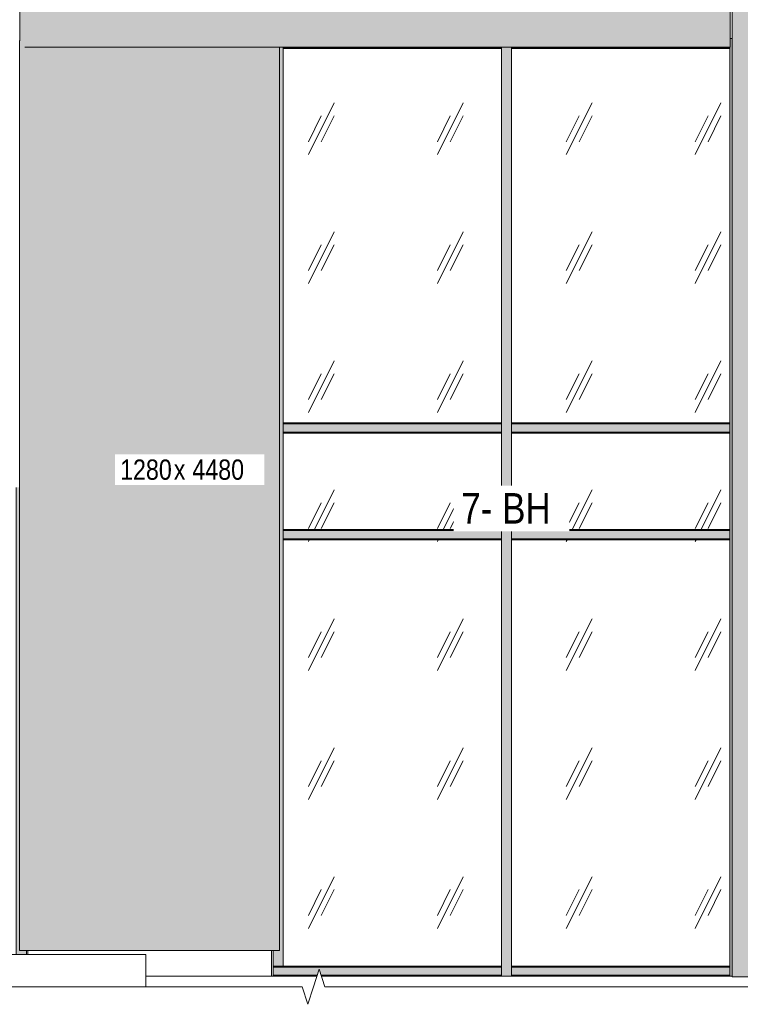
# Model space of a CAD drawing. Header units: millimetres. Extents: x -8357841 to -8326977, y -719205 to 18175.
# Tile 22 of 35: x -8352400 to -8348850, y 105 to 4953. Entities that reach past the tile are written whole.
import ezdxf

# ---------------------------------------------------------------- set-up
doc = ezdxf.new("R2010")
doc.units = ezdxf.units.MM
for name, color, linetype, lineweight in [('Импосты витража', 7, 'Continuous', 18), ('Марки по нескольким категориям', 7, 'Continuous', 9), ('Марки стен', 7, 'Continuous', 9), ('Обобщенные модели', 7, 'Continuous', 18), ('Панели витража', 7, 'Continuous', 18), ('Типовые аннотации', 7, 'Continuous', 18), ('Элементы узлов', 7, 'Continuous', 18)]:
    doc.layers.add(name, color=color, linetype=linetype, lineweight=lineweight)
doc.styles.add('Arial Narrow', font='ARIALN.TTF', dxfattribs={"height": 100})
doc.styles.add('Arial Narrow_1', font='ARIALN.TTF', dxfattribs={"height": 150})
pattern_1 = [(243.435, (-8349581.6, 59152), (634.9998, 635.0005), [283.981, -1135.922]), (243.435, (-8349645.1, 59088.5), (634.9998, 635.0005), [141.99, -1277.913]), (243.435, (-8349581.6, 59088.5), (634.9998, 635.0005), [141.99, -1277.913])]

# ---------------------------------------------------------------- blocks, each defined once
blk = doc.blocks.new('Корп 1_Кассеты трапецевидные - Корп 1_Кассеты трапецевидные_Цвет 3-21129535-Корпус 2_ Фрагмент 1_ Схема раскладки облицовки')
at = {"layer": 'Обобщенные модели', "true_color": 0x5d6970}
blk.add_hatch(color=251, dxfattribs=at).paths.add_polyline_path([(-8348900.2, 4818), (-8348900.2, 6048), (-8352400.2, 6048), (-8352400.2, 4849.4), (-8352375.7, 4818), (-8349187.2, 4818)])
at = {"layer": 'Обобщенные модели'}
for p, q in [((-8352400.2, 6048), (-8348900.2, 6048)), ((-8352400.2, 4849.4), (-8352400.2, 6048)), ((-8348900.2, 6048), (-8348900.2, 6048)), ((-8348900.2, 6048), (-8348900.2, 4818)), ((-8348900.2, 4818), (-8352375.7, 4818)), ((-8348900.2, 4818), (-8348900.2, 4818))]:
    blk.add_line(p, q, dxfattribs=at)
blk = doc.blocks.new('Корп 1_Кассеты трапецевидные - Корп 1_Кассеты трапецевидные_Цвет 2-21122006-Корпус 2_ Фрагмент 1_ Схема раскладки облицовки')
at = {"layer": 'Обобщенные модели', "true_color": 0x51565c}
blk.add_hatch(color=251, dxfattribs=at).paths.add_polyline_path([(-8352400.5, 370), (-8351120.5, 370), (-8351120.5, 4818), (-8352375.7, 4818), (-8352400.5, 4849.7), (-8352400.5, 572.6)])
at = {"layer": 'Обобщенные модели'}
for p, q in [((-8352400.5, 370), (-8352400.5, 4850)), ((-8351120.5, 4818), (-8351120.5, 370)), ((-8352400.5, 370), (-8352400.5, 370)), ((-8351120.5, 370), (-8352400.5, 370)), ((-8351120.5, 370), (-8351120.5, 370))]:
    blk.add_line(p, q, dxfattribs=at)
blk = doc.blocks.new('Корп 1_Кассеты трапецевидные - Корп 1_Кассеты трапецевидные_Цвет 2-21122024-Корпус 2_ Фрагмент 1_ Схема раскладки облицовки')
at = {"layer": 'Обобщенные модели', "true_color": 0x51565c}
blk.add_hatch(color=251, dxfattribs=at).paths.add_polyline_path([(-8348890.2, 240), (-8347610.2, 240), (-8347610.2, 6046), (-8347650.3, 6046), (-8347650.3, 6050), (-8348890.2, 6050), (-8348890.2, 288.7)])
at = {"layer": 'Обобщенные модели'}
for p, q in [((-8348890.2, 240), (-8348890.2, 6050)), ((-8348890.2, 240), (-8348890.2, 240)), ((-8347610.2, 240), (-8348890.2, 240))]:
    blk.add_line(p, q, dxfattribs=at)
blk = doc.blocks.new('Прямоугольный импост - Стойка_90103-20977952-Корпус 2_ Фрагмент 1_ Схема раскладки облицовки')
at = {"layer": 'Импосты витража', "true_color": 0x373f43}
blk.add_hatch(color=149, dxfattribs=at).paths.add_polyline_path([(-8352366.9, 350), (-8352366.9, 370), (-8352400.5, 370), (-8352400.9, 2650), (-8352416.9, 2650), (-8352416.9, 350), (-8352374.5, 350)])
at = {"layer": 'Импосты витража'}
for p, q in [((-8352416.9, 350), (-8352416.9, 2650)), ((-8352366.9, 370), (-8352366.9, 350))]:
    blk.add_line(p, q, dxfattribs=at)
blk = doc.blocks.new('Прямоугольный импост - Ригель_90202-20980306-Корпус 2_ Фрагмент 1_ Схема раскладки облицовки')
at = {"layer": 'Импосты витража', "true_color": 0x373f43}
for points in [[(-8349577.6, 4815.4), (-8348902.3, 4815.4), (-8348902.3, 4818), (-8349977.3, 4818), (-8349977.3, 4815.4), (-8349967.9, 4815.4)], [(-8348902.3, 4810.4), (-8348902.3, 4815.4), (-8349977.3, 4815.4), (-8349977.3, 4810.4), (-8349187.2, 4810.4)]]:
    blk.add_hatch(color=149, dxfattribs=at).paths.add_polyline_path(points)
at = {"layer": 'Импосты витража'}
for p, q in [((-8349977.3, 4815.4), (-8348902.3, 4815.4)), ((-8349977.3, 4810.4), (-8348902.3, 4810.4)), ((-8348902.3, 4810.4), (-8349977.3, 4810.4))]:
    blk.add_line(p, q, dxfattribs=at)
blk = doc.blocks.new('Прямоугольный импост - Стойка_90103-20981816-Корпус 2_ Фрагмент 1_ Схема раскладки облицовки')
at = {"layer": 'Импосты витража', "true_color": 0x373f43}
blk.add_hatch(color=149, dxfattribs=at).paths.add_polyline_path([(-8348894.7, 242.5), (-8348890.2, 242.5), (-8348890.2, 2417), (-8348902.3, 2417), (-8348902.3, 242.5)])
at = {"layer": 'Импосты витража'}
blk.add_line((-8348902.3, 242.5), (-8348902.3, 2417), dxfattribs=at)
blk = doc.blocks.new('Прямоугольный импост - Стойка_90103-20981946-Корпус 2_ Фрагмент 1_ Схема раскладки облицовки')
at = {"layer": 'Импосты витража', "true_color": 0x373f43}
blk.add_hatch(color=149, dxfattribs=at).paths.add_polyline_path([(-8351120.5, 2942), (-8351102.3, 2942), (-8351102.5, 4818), (-8351120.5, 4818), (-8351120.5, 3411.6)])
at = {"layer": 'Импосты витража'}
blk.add_line((-8351102.3, 2942), (-8351102.3, 4818), dxfattribs=at)
blk = doc.blocks.new('Панель_Стеклопакет_Агрисовгаз - Панель_Стеклопакет_Агрисовгаз-20981963-Корпус 2_ Фрагмент 1_ Схема раскладки облицовки')
at = {"layer": 'Панели витража', "true_color": 0xc0c0c0}
h = blk.add_hatch(dxfattribs=at)
h.set_pattern_fill('FP_4', color=9, style=0, pattern_type=2)
h.set_pattern_definition(pattern_1)
h.paths.add_polyline_path([(-8350027.3, 292.5), (-8350027.3, 2392), (-8351102.3, 2392), (-8351102.3, 292.5), (-8350358.2, 292.5)])
blk = doc.blocks.new('Панель_Стеклопакет_Агрисовгаз - Панель_Стеклопакет_Агрисовгаз-V16-Корпус 2_ Фрагмент 1_ Схема раскладки облицовки')
at = {"layer": 'Панели витража', "true_color": 0xc0c0c0}
h = blk.add_hatch(dxfattribs=at)
h.set_pattern_fill('FP_4', color=9, style=0, pattern_type=2)
h.set_pattern_definition(pattern_1)
h.paths.add_polyline_path([(-8349967.9, 292.5), (-8348902.3, 292.5), (-8348902.3, 2392), (-8349977.3, 2392), (-8349977.3, 292.5)])
blk = doc.blocks.new('Прямоугольный импост - Ригель_90202-20981237-Корпус 2_ Фрагмент 1_ Схема раскладки облицовки')
at = {"layer": 'Импосты витража', "true_color": 0x373f43}
for points in [[(-8349577.6, 287.5), (-8348902.3, 287.5), (-8348902.3, 292.5), (-8349977.3, 292.3), (-8349977.3, 287.5), (-8349967.9, 287.5)], [(-8349577.6, 247.5), (-8348902.3, 247.5), (-8348902.3, 287.5), (-8349977.3, 287.5), (-8349977.3, 247.5), (-8349967.9, 247.5)], [(-8349187.2, 242.5), (-8348902.3, 242.7), (-8348902.3, 247.5), (-8349977.3, 247.5), (-8349977.3, 242.5), (-8349577.6, 242.5)]]:
    blk.add_hatch(color=149, dxfattribs=at).paths.add_polyline_path(points)
at = {"layer": 'Импосты витража'}
for p, q in [((-8348902.3, 292.5), (-8349977.3, 292.5)), ((-8348902.3, 292.5), (-8349977.3, 292.5)), ((-8348902.3, 287.5), (-8349977.3, 287.5)), ((-8348902.3, 247.5), (-8349977.3, 247.5))]:
    blk.add_line(p, q, dxfattribs=at)
blk = doc.blocks.new('Прямоугольный импост - Стойка_90103-20981815-Корпус 2_ Фрагмент 1_ Схема раскладки облицовки')
at = {"layer": 'Импосты витража', "true_color": 0x373f43}
blk.add_hatch(color=149, dxfattribs=at).paths.add_polyline_path([(-8350002.3, 242.5), (-8349977.3, 242.5), (-8349977.3, 2417), (-8350027.3, 2417), (-8350027.3, 242.5), (-8350011.2, 242.5)])
at = {"layer": 'Импосты витража'}
for p, q in [((-8350027.3, 242.5), (-8350027.3, 2417)), ((-8349977.3, 2417), (-8349977.3, 242.5))]:
    blk.add_line(p, q, dxfattribs=at)
blk = doc.blocks.new('Панель_Стеклопакет_Агрисовгаз - Панель_Стеклопакет_Агрисовгаз-20981964-Корпус 2_ Фрагмент 1_ Схема раскладки облицовки')
at = {"layer": 'Панели витража', "true_color": 0xc0c0c0}
h = blk.add_hatch(dxfattribs=at)
h.set_pattern_fill('FP_4', color=9, style=0, pattern_type=2)
h.set_pattern_definition(pattern_1)
h.paths.add_polyline_path([(-8350065.5, 2967), (-8350027.3, 2967), (-8350027.3, 4810.4), (-8351102.3, 4810.4), (-8351102.3, 2967), (-8350163.1, 2967)])
blk = doc.blocks.new('Панель_Стеклопакет_Агрисовгаз - Панель_Стеклопакет_Агрисовгаз-V17-Корпус 2_ Фрагмент 1_ Схема раскладки облицовки')
at = {"layer": 'Панели витража', "true_color": 0xc0c0c0}
h = blk.add_hatch(dxfattribs=at)
h.set_pattern_fill('FP_4', color=9, style=0, pattern_type=2)
h.set_pattern_definition(pattern_1)
h.paths.add_polyline_path([(-8349977.3, 2967), (-8348902.3, 2967), (-8348902.3, 4810.4), (-8349977.3, 4810.4), (-8349977.3, 2985.8)])
blk = doc.blocks.new('Прямоугольный импост - Стойка_90103-20981949-Корпус 2_ Фрагмент 1_ Схема раскладки облицовки')
at = {"layer": 'Импосты витража', "true_color": 0x373f43}
blk.add_hatch(color=149, dxfattribs=at).paths.add_polyline_path([(-8348902.3, 2942), (-8348890.2, 2942), (-8348890.2, 4860.4), (-8348900.2, 4860.4), (-8348900.2, 4818), (-8348902.3, 4818), (-8348902.3, 2985.8)])
at = {"layer": 'Импосты витража'}
for p, q in [((-8348900.4, 4860.4), (-8348890.3, 4860.4)), ((-8348902.3, 2942), (-8348902.3, 4818))]:
    blk.add_line(p, q, dxfattribs=at)
blk = doc.blocks.new('Прямоугольный импост - Стойка_90103-V18-Корпус 2_ Фрагмент 1_ Схема раскладки облицовки')
at = {"layer": 'Импосты витража', "true_color": 0x373f43}
blk.add_hatch(color=149, dxfattribs=at).paths.add_polyline_path([(-8351118.3, 2417), (-8351102.3, 2417), (-8351102.3, 2942), (-8351120.5, 2942), (-8351120.5, 2417)])
at = {"layer": 'Импосты витража'}
blk.add_line((-8351102.3, 2417), (-8351102.3, 2942), dxfattribs=at)
blk = doc.blocks.new('Прямоугольный импост - Ригель_90202-20980977-Корпус 2_ Фрагмент 1_ Схема раскладки облицовки')
at = {"layer": 'Импосты витража', "true_color": 0x373f43}
for points in [[(-8350163.1, 2962), (-8350027.3, 2962), (-8350027.3, 2967), (-8351102.3, 2966.8), (-8351102.3, 2962), (-8350358.2, 2962)], [(-8351102.3, 2922), (-8350027.3, 2922), (-8350027.3, 2962), (-8351102.3, 2962), (-8351102.3, 2942)], [(-8351102.3, 2917), (-8350027.3, 2917.2), (-8350027.3, 2922), (-8351102.3, 2922), (-8351102.3, 2917.2)]]:
    blk.add_hatch(color=149, dxfattribs=at).paths.add_polyline_path(points)
at = {"layer": 'Импосты витража'}
for p, q in [((-8350027.3, 2967), (-8351102.3, 2967)), ((-8351102.3, 2967), (-8350027.3, 2967)), ((-8351102.3, 2962), (-8350027.3, 2962)), ((-8351102.3, 2922), (-8350027.3, 2922)), ((-8351102.3, 2917), (-8350027.3, 2917)), ((-8350027.3, 2917), (-8351102.3, 2917))]:
    blk.add_line(p, q, dxfattribs=at)
blk = doc.blocks.new('Прямоугольный импост - Стойка_90103-20981945-Корпус 2_ Фрагмент 1_ Схема раскладки облицовки')
at = {"layer": 'Импосты витража', "true_color": 0x373f43}
blk.add_hatch(color=149, dxfattribs=at).paths.add_polyline_path([(-8350019.7, 2942), (-8349977.3, 2942), (-8349977.5, 4818), (-8350027.3, 4818), (-8350027.3, 2942)])
at = {"layer": 'Импосты витража'}
for p, q in [((-8350027.3, 2942), (-8350027.3, 4818)), ((-8349977.3, 4818), (-8349977.3, 2942))]:
    blk.add_line(p, q, dxfattribs=at)
blk = doc.blocks.new('Панель_Стеклопакет_Агрисовгаз - Панель_Стеклопакет_Агрисовгаз-20981965-Корпус 2_ Фрагмент 1_ Схема раскладки облицовки')
at = {"layer": 'Панели витража', "true_color": 0xc0c0c0}
h = blk.add_hatch(dxfattribs=at)
h.set_pattern_fill('FP_4', color=9, style=0, pattern_type=2)
h.set_pattern_definition(pattern_1)
h.paths.add_polyline_path([(-8350027.3, 2442), (-8350027.3, 2917), (-8351102.3, 2917), (-8351102.3, 2442), (-8350163.1, 2442)])
blk = doc.blocks.new('Панель_Стеклопакет_Агрисовгаз - Панель_Стеклопакет_Агрисовгаз-V19-Корпус 2_ Фрагмент 1_ Схема раскладки облицовки')
at = {"layer": 'Панели витража', "true_color": 0xc0c0c0}
h = blk.add_hatch(dxfattribs=at)
h.set_pattern_fill('FP_4', color=9, style=0, pattern_type=2)
h.set_pattern_definition(pattern_1)
h.paths.add_polyline_path([(-8349187.2, 2442), (-8348902.3, 2442), (-8348902.3, 2917), (-8349977.3, 2917), (-8349977.3, 2442), (-8349577.6, 2442)])
blk = doc.blocks.new('Прямоугольный импост - Стойка_90103-V20-Корпус 2_ Фрагмент 1_ Схема раскладки облицовки')
at = {"layer": 'Импосты витража', "true_color": 0x373f43}
blk.add_hatch(color=149, dxfattribs=at).paths.add_polyline_path([(-8348894.7, 2417), (-8348890.2, 2417), (-8348890.2, 2942), (-8348902.3, 2942), (-8348902.3, 2417)])
at = {"layer": 'Импосты витража'}
blk.add_line((-8348902.3, 2417), (-8348902.3, 2942), dxfattribs=at)
blk = doc.blocks.new('Прямоугольный импост - Стойка_90103-20981821-Корпус 2_ Фрагмент 1_ Схема раскладки облицовки')
at = {"layer": 'Импосты витража', "true_color": 0x373f43}
blk.add_hatch(color=149, dxfattribs=at).paths.add_polyline_path([(-8351120.5, 292.5), (-8351102.3, 292.5), (-8351102.3, 2417), (-8351120.5, 2417), (-8351120.5, 370), (-8351152.3, 370), (-8351152.3, 292.5), (-8351127.3, 292.5)])
at = {"layer": 'Импосты витража'}
for p, q in [((-8351102.3, 292.5), (-8351102.3, 2417)), ((-8351152.3, 370), (-8351152.3, 292.5)), ((-8351102.3, 292.5), (-8351152.3, 292.5))]:
    blk.add_line(p, q, dxfattribs=at)
blk = doc.blocks.new('Прямоугольный импост - Стойка_90103-20981203-Корпус 2_ Фрагмент 1_ Схема раскладки облицовки')
at = {"layer": 'Импосты витража', "true_color": 0x373f43}
blk.add_hatch(color=149, dxfattribs=at).paths.add_polyline_path([(-8350019.7, 2417), (-8349977.3, 2417), (-8349977.3, 2942), (-8350027.3, 2942), (-8350027.3, 2417)])
at = {"layer": 'Импосты витража'}
for p, q in [((-8350027.3, 2417), (-8350027.3, 2942)), ((-8349977.3, 2942), (-8349977.3, 2417))]:
    blk.add_line(p, q, dxfattribs=at)
blk = doc.blocks.new('Прямоугольный импост - Ригель_90202-20981239-Корпус 2_ Фрагмент 1_ Схема раскладки облицовки')
at = {"layer": 'Импосты витража', "true_color": 0x373f43}
for points in [[(-8351152.3, 287.5), (-8350027.3, 287.5), (-8350027.3, 292.5), (-8351152.3, 292.3), (-8351152.3, 288.8)], [(-8350358.2, 247.5), (-8350027.3, 247.5), (-8350027.3, 287.5), (-8351152.3, 287.5), (-8351152.3, 247.5), (-8350934.4, 247.5), (-8350924.8, 277.8), (-8350915.2, 247.5), (-8350897.3, 247.5)]]:
    blk.add_hatch(color=149, dxfattribs=at).paths.add_polyline_path(points)
h = blk.add_hatch(color=149, dxfattribs=at)
h.paths.add_polyline_path([(-8350358.2, 242.5), (-8350027.3, 242.7), (-8350027.3, 247.5), (-8350915.1, 247.2), (-8350913.6, 242.5), (-8350897.3, 242.5)])
h.paths.add_polyline_path([(-8351138.9, 242.5), (-8350935.9, 243.1), (-8350934.4, 247.5), (-8351152.3, 247.5), (-8351152.3, 242.5)])
at = {"layer": 'Импосты витража'}
for p, q in [((-8351152.3, 287.5), (-8351152.3, 292.5)), ((-8350027.3, 292.5), (-8351102.3, 292.5)), ((-8350027.3, 292.5), (-8351102.3, 292.5)), ((-8351152.3, 247.5), (-8351152.3, 287.5)), ((-8350027.3, 287.5), (-8351152.3, 287.5)), ((-8351152.3, 242.5), (-8351152.3, 247.5)), ((-8350934.4, 247.5), (-8351152.3, 247.5)), ((-8350027.3, 247.5), (-8350915.2, 247.5))]:
    blk.add_line(p, q, dxfattribs=at)
blk = doc.blocks.new('HILTI_Линия_Разрыва - Тип 1-20768217-Корпус 2_ Фрагмент 1_ Схема раскладки облицовки')
at = {"layer": 'Элементы узлов'}
for p, q in [((-8351008.6, 191.2), (-8356603.6, 191.2)), ((-8344130.3, 191.2), (-8350897.3, 191.2))]:
    blk.add_line(p, q, dxfattribs=at)

msp = doc.modelspace()

# ---------------------------------------------------------------- linework, layer by layer
at = {"layer": 'Обобщенные модели'}
for p, q in [((-8356098.3, 350), (-8351779.4, 350)), ((-8352360.3, 350), (-8352360.3, 370)), ((-8351779.4, 191.2), (-8351779.4, 350)), ((-8351160.2, 242.5), (-8351160.2, 370)), ((-8351779.4, 242.5), (-8350936, 242.5)), ((-8351779.4, 242.5), (-8351779.4, 191.2)), ((-8350913.6, 242.5), (-8348890.2, 242.5))]:
    msp.add_line(p, q, dxfattribs=at)
at = {"layer": 'Типовые аннотации', "lineweight": 9}
for p, q in [((-8350924.8, 277.8), (-8350952.3, 191.2)), ((-8350897.3, 191.2), (-8350924.8, 277.8)), ((-8351008.6, 191.2), (-8350980.5, 104.6)), ((-8350980.5, 104.6), (-8350952.3, 191.2))]:
    msp.add_line(p, q, dxfattribs=at)

# ---------------------------------------------------------------- block references
at = {"layer": 'Импосты витража'}
for name, p in [('Прямоугольный импост - Стойка_90103-20981949-Корпус 2_ Фрагмент 1_ Схема раскладки облицовки', (0, 0)), ('Прямоугольный импост - Стойка_90103-20981946-Корпус 2_ Фрагмент 1_ Схема раскладки облицовки', (0, 0)), ('Прямоугольный импост - Ригель_90202-20980306-Корпус 2_ Фрагмент 1_ Схема раскладки облицовки', (-1125, 0)), ('Прямоугольный импост - Стойка_90103-20981945-Корпус 2_ Фрагмент 1_ Схема раскладки облицовки', (0, 0)), ('Прямоугольный импост - Ригель_90202-20980306-Корпус 2_ Фрагмент 1_ Схема раскладки облицовки', (0, 0)), ('Прямоугольный импост - Ригель_90202-20980977-Корпус 2_ Фрагмент 1_ Схема раскладки облицовки', (0, 0)), ('Прямоугольный импост - Ригель_90202-20980977-Корпус 2_ Фрагмент 1_ Схема раскладки облицовки', (1125, 0)), ('Прямоугольный импост - Стойка_90103-V18-Корпус 2_ Фрагмент 1_ Схема раскладки облицовки', (0, 0)), ('Прямоугольный импост - Стойка_90103-20981203-Корпус 2_ Фрагмент 1_ Схема раскладки облицовки', (0, 0)), ('Прямоугольный импост - Стойка_90103-V20-Корпус 2_ Фрагмент 1_ Схема раскладки облицовки', (0, 0)), ('Прямоугольный импост - Стойка_90103-20977952-Корпус 2_ Фрагмент 1_ Схема раскладки облицовки', (0, 0)), ('Прямоугольный импост - Ригель_90202-20980977-Корпус 2_ Фрагмент 1_ Схема раскладки облицовки', (0, -525)), ('Прямоугольный импост - Ригель_90202-20980977-Корпус 2_ Фрагмент 1_ Схема раскладки облицовки', (1125, -525)), ('Прямоугольный импост - Стойка_90103-20981821-Корпус 2_ Фрагмент 1_ Схема раскладки облицовки', (0, 0)), ('Прямоугольный импост - Стойка_90103-20981815-Корпус 2_ Фрагмент 1_ Схема раскладки облицовки', (0, 0)), ('Прямоугольный импост - Стойка_90103-20981816-Корпус 2_ Фрагмент 1_ Схема раскладки облицовки', (0, 0)), ('Прямоугольный импост - Ригель_90202-20981239-Корпус 2_ Фрагмент 1_ Схема раскладки облицовки', (0, 0)), ('Прямоугольный импост - Ригель_90202-20981237-Корпус 2_ Фрагмент 1_ Схема раскладки облицовки', (0, 0))]:
    msp.add_blockref(name, p, dxfattribs=at)
at = {"layer": 'Обобщенные модели'}
for name in ['Корп 1_Кассеты трапецевидные - Корп 1_Кассеты трапецевидные_Цвет 3-21129535-Корпус 2_ Фрагмент 1_ Схема раскладки облицовки', 'Корп 1_Кассеты трапецевидные - Корп 1_Кассеты трапецевидные_Цвет 2-21122024-Корпус 2_ Фрагмент 1_ Схема раскладки облицовки', 'Корп 1_Кассеты трапецевидные - Корп 1_Кассеты трапецевидные_Цвет 2-21122006-Корпус 2_ Фрагмент 1_ Схема раскладки облицовки']:
    msp.add_blockref(name, (0, 0), dxfattribs=at)
at = {"layer": 'Панели витража'}
for name in ['Панель_Стеклопакет_Агрисовгаз - Панель_Стеклопакет_Агрисовгаз-20981964-Корпус 2_ Фрагмент 1_ Схема раскладки облицовки', 'Панель_Стеклопакет_Агрисовгаз - Панель_Стеклопакет_Агрисовгаз-V17-Корпус 2_ Фрагмент 1_ Схема раскладки облицовки', 'Панель_Стеклопакет_Агрисовгаз - Панель_Стеклопакет_Агрисовгаз-20981965-Корпус 2_ Фрагмент 1_ Схема раскладки облицовки', 'Панель_Стеклопакет_Агрисовгаз - Панель_Стеклопакет_Агрисовгаз-V19-Корпус 2_ Фрагмент 1_ Схема раскладки облицовки', 'Панель_Стеклопакет_Агрисовгаз - Панель_Стеклопакет_Агрисовгаз-20981963-Корпус 2_ Фрагмент 1_ Схема раскладки облицовки', 'Панель_Стеклопакет_Агрисовгаз - Панель_Стеклопакет_Агрисовгаз-V16-Корпус 2_ Фрагмент 1_ Схема раскладки облицовки']:
    msp.add_blockref(name, (0, 0), dxfattribs=at)
at = {"layer": 'Элементы узлов'}
msp.add_blockref('HILTI_Линия_Разрыва - Тип 1-20768217-Корпус 2_ Фрагмент 1_ Схема раскладки облицовки', (0, 0), dxfattribs=at)

# ---------------------------------------------------------------- next in the draw order: texts
at = {"layer": 'Марки по нескольким категориям', "insert": (-8351905.8, 2787.3), "char_height": 100, "width": 320.675, "attachment_point": 1, "style": 'Arial Narrow', "bg_fill": 3, "box_fill_scale": 1.25, "bg_fill_color": 256, "bg_fill_true_color": 13158600, "bg_fill_transparency": 0}
msp.add_mtext('1280', dxfattribs=at)
at = {"layer": 'Марки стен', "char_height": 150, "attachment_point": 1, "style": 'Arial Narrow_1', "bg_fill": 3, "box_fill_scale": 1.25, "bg_fill_color": 256, "bg_fill_true_color": 13158600, "bg_fill_transparency": 0}
for s, insert, width in [('7- ', (-8350225.2, 2621.6), 244.515), ('ВН', (-8350023.5, 2621.6), 292.616)]:
    msp.add_mtext(s, dxfattribs=dict(at, insert=insert, width=width))

# ---------------------------------------------------------------- next in the draw order: texts
at = {"layer": 'Марки по нескольким категориям', "insert": (-8351641.2, 2787.3), "char_height": 100, "width": 72.152, "attachment_point": 1, "style": 'Arial Narrow', "bg_fill": 3, "box_fill_scale": 1.25, "bg_fill_color": 256, "bg_fill_true_color": 13158600, "bg_fill_transparency": 0}
msp.add_mtext('\\fArial Narrow|b0|i0|c204|p34|;х', dxfattribs=at)

# ---------------------------------------------------------------- next in the draw order: texts
at = {"layer": 'Марки по нескольким категориям', "insert": (-8351581.6, 2787.3), "char_height": 100, "width": 360.759, "attachment_point": 1, "style": 'Arial Narrow', "bg_fill": 3, "box_fill_scale": 1.25, "bg_fill_color": 256, "bg_fill_true_color": 13158600, "bg_fill_transparency": 0}
msp.add_mtext(' 4480', dxfattribs=at)

doc.saveas('drawing.dxf')
